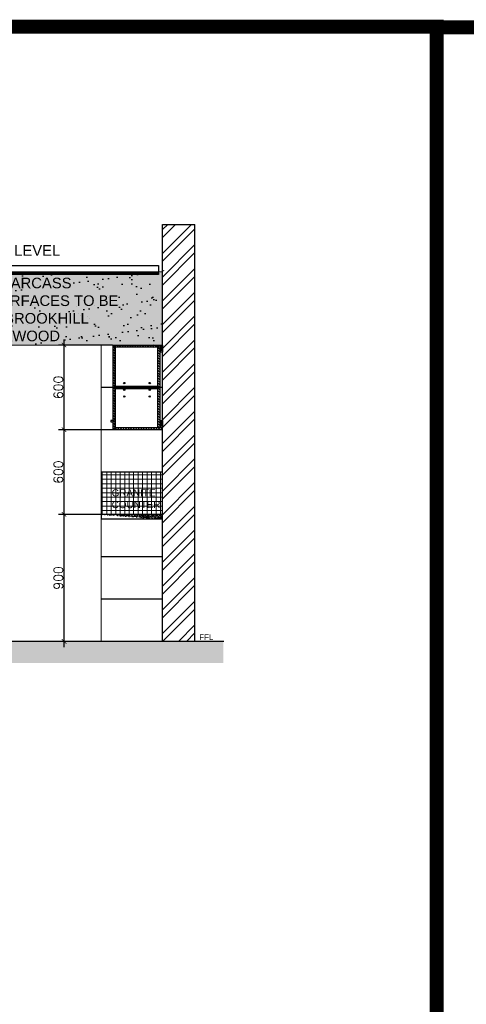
# Model space of a CAD drawing. Header units: millimetres. Extents: x -115474967 to 444143, y -74377 to 241828222.
# Tile 229 of 256: x -55526 to -52365, y 247165 to 254141. Entities that reach past the tile are written whole.
import ezdxf

# ---------------------------------------------------------------- set-up
doc = ezdxf.new("R2010")
doc.units = ezdxf.units.MM
doc.header["$MEASUREMENT"] = 0
doc.linetypes.add('HIDDEN2', pattern=[0.1875, 0.125, -0.0625])
for name, color, linetype in [('0-ELEV.1', 9, 'Continuous'), ('0-HACH', 9, 'Continuous'), ('00-6 H-Brickwork', 9, 'Continuous'), ('CEIL-PLAN', 7, 'Continuous'), ('CEIL-SECT', 2, 'Continuous'), ('CPBDSECT', 7, 'Continuous'), ('DIMS-20', 9, 'Continuous'), ('DIMS-50', 9, 'Continuous'), ('JOIN-SEC.18', 9, 'Continuous'), ('JOIN-SEC.25', 4, 'Continuous'), ('JOIN-SEC.35', 2, 'Continuous'), ('JOIN-SEC.5', 1, 'Continuous'), ('STRU-CONC', 3, 'Continuous'), ('TEXT-20', 2, 'Continuous'), ('TEXT-50', 2, 'Continuous'), ('TILES', 8, 'Continuous'), ('WALL', 1, 'Continuous')]:
    doc.layers.add(name, color=color, linetype=linetype)
doc.layers.add('0_cons_01', color=40, linetype='Continuous', lineweight=0, plot=False)
doc.layers.add('G-____-____-TEXT', color=231, linetype='Continuous', lineweight=5)
doc.layers.add('HATCH', color=9, linetype='Continuous', lineweight=13)
doc.layers.add('New_B  _  FLOORS  _  Slabs.exist_Pen_No__101', color=7, linetype='Continuous', lineweight=13, true_color=0x747474)
doc.styles.add('Arial_2', font='arial.ttf', dxfattribs={"height": 150})
doc.styles.add('DIMS', font='simplex.shx')
doc.styles.add('TEXT-20', font='arial.ttf', dxfattribs={"height": 40})
doc.styles.add('TEXT-50', font='arial.ttf', dxfattribs={"height": 100})
doc.dimstyles.new('DIM-20', dxfattribs={"dimscale": 4, "dimtxt": 10, "dimasz": 8, "dimexe": 10, "dimexo": 5, "dimgap": 4, "dimtad": 1, "dimdec": 0, "dimrnd": 5, "dimdsep": 46, "dimtxsty": 'DIMS', "dimblk": 'ARCHTICK', "dimcen": 25, "dimdle": 10, "dimclrd": 9, "dimclre": 9, "dimclrt": 4, "dimadec": 0, "dimazin": 0, "dimtfac": 1, "dimtdec": 0, "dimtmove": 2, "dimatfit": 2, "dimfxl": 1, "dimtolj": 1, "dimtzin": 0, "dimarcsym": 0})

# ---------------------------------------------------------------- blocks, each defined once
blk = doc.blocks.new('_ArchTick')
at = {"color": 0, "linetype": 'ByBlock', "const_width": 0.15}
blk.add_lwpolyline([(-0.5, -0.5), (0.5, 0.5)], dxfattribs=at)
blk = doc.blocks.new('*D398')
at = {"layer": 'Defpoints', "color": 0, "transparency": 16777216}
for p in [(-55212.6, 250635.9), (-54622.6, 250635.9), (-54622.6, 249735.9)]:
    blk.add_point(p, dxfattribs=at)
at = {"layer": 'DIMS-20', "color": 9, "lineweight": -2, "transparency": 16777216}
for p, q in [((-54642.6, 250635.9), (-55252.6, 250635.9)), ((-55212.6, 249695.9), (-55212.6, 250675.9)), ((-54642.6, 249735.9), (-55252.6, 249735.9))]:
    blk.add_line(p, q, dxfattribs=at)
at = {"layer": 'DIMS-20', "color": 9, "lineweight": -2, "transparency": 16777216, "xscale": 32, "yscale": 32, "zscale": 32}
for p, rotation in [((-55212.6, 250635.9), 90), ((-55212.6, 249735.9), 270)]:
    blk.add_blockref('_ArchTick', p, dxfattribs=dict(at, rotation=rotation))
at = {"layer": 'DIMS-20', "color": 4, "transparency": 16777216, "insert": (-55252.6, 250185.9), "char_height": 64, "attachment_point": 5, "rotation": 90, "style": 'DIMS'}
blk.add_mtext('\\A1;900', dxfattribs=at)
blk = doc.blocks.new('*D399')
at = {"layer": 'Defpoints', "color": 0, "transparency": 16777216}
for p in [(-55212.6, 251235.9), (-54849.4, 251235.9), (-54622.6, 250635.9)]:
    blk.add_point(p, dxfattribs=at)
at = {"layer": 'DIMS-20', "color": 9, "lineweight": -2, "transparency": 16777216}
for p, q in [((-55212.6, 250595.9), (-55212.6, 251275.9)), ((-54869.4, 251235.9), (-55252.6, 251235.9)), ((-54642.6, 250635.9), (-55252.6, 250635.9))]:
    blk.add_line(p, q, dxfattribs=at)
at = {"layer": 'DIMS-20', "color": 9, "lineweight": -2, "transparency": 16777216, "xscale": 32, "yscale": 32, "zscale": 32}
for p, rotation in [((-55212.6, 251235.9), 90), ((-55212.6, 250635.9), 270)]:
    blk.add_blockref('_ArchTick', p, dxfattribs=dict(at, rotation=rotation))
at = {"layer": 'DIMS-20', "color": 4, "transparency": 16777216, "insert": (-55252.6, 250935.9), "char_height": 64, "attachment_point": 5, "rotation": 90, "style": 'DIMS'}
blk.add_mtext('\\A1;600', dxfattribs=at)
blk = doc.blocks.new('B_shadowline')
blk.add_line((-29.6, 0), (-29.6, 12.5))
at = {"color": 9, "linetype": 'HIDDEN2', "ltscale": 0.001}
blk.add_line((-5.9, 28.3), (12, 28.3), dxfattribs=at)
at = {"const_width": 0.836}
blk.add_lwpolyline([(-48.8, -0.9), (-48.8, -1.4, 0.414214), (-47.2, -3), (-29.4, -3, 0.414214), (-27.9, -1.4), (-27.9, 16.3, -0.414214), (-26.3, 17.9), (-3.3, 17.9, 0.414214), (-1.8, 19.5), (-1.8, 37.2, 0.414214), (-3.3, 38.8), (-3.8, 38.8)], format="xyb", dxfattribs=at)
blk = doc.blocks.new('*D453')
at = {"layer": 'Defpoints', "color": 0, "transparency": 16777216}
for p in [(-55212.6, 251835.9), (-54849.4, 251835.9), (-54849.4, 251235.9)]:
    blk.add_point(p, dxfattribs=at)
at = {"layer": 'DIMS-20', "color": 9, "lineweight": -2, "transparency": 16777216}
for p, q in [((-54869.4, 251835.9), (-55252.6, 251835.9)), ((-55212.6, 251195.9), (-55212.6, 251875.9)), ((-54869.4, 251235.9), (-55252.6, 251235.9))]:
    blk.add_line(p, q, dxfattribs=at)
at = {"layer": 'DIMS-20', "color": 9, "lineweight": -2, "transparency": 16777216, "xscale": 32, "yscale": 32, "zscale": 32}
for p, rotation in [((-55212.6, 251835.9), 90), ((-55212.6, 251235.9), 270)]:
    blk.add_blockref('_ArchTick', p, dxfattribs=dict(at, rotation=rotation))
at = {"layer": 'DIMS-20', "color": 4, "transparency": 16777216, "insert": (-55252.6, 251535.9), "char_height": 64, "attachment_point": 5, "rotation": 90, "style": 'DIMS'}
blk.add_mtext('\\A1;600', dxfattribs=at)

msp = doc.modelspace()

# ---------------------------------------------------------------- hatches: boundary and pattern name
at = {"layer": '0-HACH'}
h = msp.add_hatch(dxfattribs=at)
h.set_pattern_fill('AR-CONC', color=8, scale=0.8, style=0)
h.set_pattern_definition([(130, (68417.24, 245667.38), (-145.74774, -12.75127), [15.24, -167.64]), (185, (68417.24, 245667.38), (28.19426, 152.84531), [12.192, -134.112]), (79.549, (68405.1, 245666.31), (-117.554, 140.09335), [12.952, -142.472]), (133.8158, (68417.24, 245708.02), (-216.86323, -33.63386), [22.86, -251.46]), (83.3644, (68399.17, 245705.21), (-189.9234, 197.94044), [19.428, -213.708]), (188.816, (68417.24, 245708.02), (-189.9237, 197.9401), [18.288, -201.168]), (159, (68396.92, 245697.86), (-121.2919, -81.81241), [15.24, -167.64]), (214, (68396.92, 245697.86), (-49.44162, 147.35037), [12.192, -134.112]), (108.5486, (68386.81, 245691.04), (-170.7332, 65.53829), [12.952, -142.472]), (142.5, (68417.24, 245667.377), (-2.470883, 67.644031), [0, -132.4864, 0, -136.144, 0, -134.62]), (172.5, (68417.24, 245667.38), (-53.45573, 80.14446), [0, -77.6224, 0, -129.4384, 0, -51.308]), (212.5, (68462.556, 245667.377), (-108.472476, -4.582995), [0, -50.8, 0, -158.496, 0, -210.312]), (222.5, (68482.88, 245667.38), (-118.503345, 20.34119), [0, -66.04, 0, -105.2576, 0, -149.352])])
h.paths.add_polyline_path([(-54085.06137, 249733.45007), (-54085.06137, 249583.45006), (-58992.13415, 249585.88977), (-58992.13415, 249735.88978)])
at = {"layer": '00-6 H-Brickwork'}
h = msp.add_hatch(dxfattribs=at)
h.set_pattern_fill('ANSI32', color=256, scale=12.5, angle=360, style=0)
h.set_pattern_definition([(45, (-271524.09, 512833.55), (-84.1899, 84.1899), []), (45, (-271467.96, 512833.55), (-84.1899, 84.1899), [])])
h.paths.add_polyline_path([(-54515.37355, 252690.79937), (-54285.37355, 252690.79937), (-54285.37355, 249735.88978), (-54515.37355, 249735.88978)])
at = {"layer": 'DIMS-50'}
h = msp.add_hatch(dxfattribs=at)
h.set_pattern_fill('AR-SAND', color=256, scale=0.25)
h.set_pattern_definition([(37.5, (-261292.353, 523131.317), (-0.40000782, 12.23533093), [0, -9.652, 0, -10.795, 0, -10.31875]), (7.5, (-261292.353, 523131.317), (11.2380821, 17.9206275), [0, -5.207, 0, -8.6995, 0, -3.33375]), (327.5, (-261300.164, 523131.317), (19.77480926, 0.03592962), [0, -3.175, 0, -11.43, 0, -14.9225]), (317.5, (-261300.164, 523131.317), (19.0889113, 5.5732331), [0, -1.5875, 0, -7.493, 0, -8.5725])])
edge = h.paths.add_edge_path(flags=17)
edge.add_line((-54950.43378, 250635.89061), (-54950.43378, 250603.89068))
edge.add_line((-54950.43378, 250603.89068), (-54515.37355, 250603.89057))
h.paths.add_polyline_path([(-54515.37355, 250635.89057), (-54950.43378, 250635.89064), (-54950.43378, 250603.89064), (-54515.37355, 250603.89057)])
at = {"layer": 'HATCH', "ltscale": 2}
h = msp.add_hatch(dxfattribs=at)
h.set_pattern_fill('ANSI31', color=8, scale=4, angle=90, style=0)
h.set_pattern_definition([(135, (-206281.322, 146332.552), (-8.9802561, -8.9802561), [])])
h.paths.add_polyline_path([(-54849.37473, 251835.88977), (-54581.3736, 251835.88977), (-54581.3736, 251819.88977), (-54849.37473, 251819.88977)])
h.paths.add_polyline_path([(-54849.37419, 251543.88977), (-54547.37298, 251543.88974), (-54547.37295, 251527.88974), (-54849.37419, 251527.88977)])
h.paths.add_polyline_path([(-54865.37419, 251819.88977), (-54849.37419, 251819.88977), (-54849.37414, 251243.88977), (-54865.37414, 251243.88977)])
h = msp.add_hatch(dxfattribs=at)
h.set_pattern_fill('ANSI31', color=8, scale=4, angle=90, style=0)
h.set_pattern_definition([(135, (-182203.177, 243711.436), (-8.9802561, -8.9802561), [])])
h.paths.add_polyline_path([(-54531.37352, 251251.88979), (-54547.37359, 251251.88979), (-54547.37359, 251819.78623), (-54531.37352, 251819.78623)])
h = msp.add_hatch(dxfattribs=at)
h.set_pattern_fill('ANSI31', color=8, scale=4, style=0)
h.set_pattern_definition([(135, (65862.24, 243867.042), (8.9802561, 8.9802561), [])])
h.paths.add_polyline_path([(-54849.37473, 251235.88979), (-54849.37473, 251251.88979), (-54515.37313, 251251.88979), (-54515.37313, 251235.88979)])
at = {"layer": 'JOIN-SEC.18', "ltscale": 2}
h = msp.add_hatch(dxfattribs=at)
h.set_pattern_fill('AR-SAND', color=251, scale=3, style=0)
h.set_pattern_definition([(37.5, (-284448.94, 511318.8), (-4.800094, 146.82397), [0, -115.824, 0, -129.54, 0, -123.825]), (7.5, (-284448.94, 511318.8), (134.85698, 215.04753), [0, -62.484, 0, -104.394, 0, -40.005]), (327.5, (-284542.66, 511318.8), (237.29771, 0.431155), [0, -38.1, 0, -137.16, 0, -179.07]), (317.5, (-284542.66, 511318.8), (229.06694, 66.8788), [0, -19.05, 0, -89.916, 0, -102.87])])
h.paths.add_polyline_path([(-58600.37355, 252335.88978), (-54515.37355, 252335.88978), (-54515.37355, 251835.88977), (-58600.37355, 251835.88977)])
at = {"layer": 'New_B  _  FLOORS  _  Slabs.exist_Pen_No__101', "linetype": 'Continuous', "lineweight": 0, "true_color": 0xb2c7b3, "transparency": 33554559}
h = msp.add_hatch(color=9, dxfattribs=at)
h.dxf.hatch_style = 1
h.paths.add_polyline_path([(-58600.37355, 251835.88977), (-54516.94077, 251835.88977), (-54516.94077, 252353.78564), (-58600.37355, 252353.78564)])
at = {"layer": 'New_B  _  FLOORS  _  Slabs.exist_Pen_No__101', "linetype": 'Continuous', "lineweight": 0, "true_color": 0xcb2c30}
h = msp.add_hatch(dxfattribs=at)
h.set_pattern_fill('ANSI37', color=242, scale=10, angle=45)
h.set_pattern_definition([(90, (-222232.57, 146332.552), (-31.75, 0), []), (180, (-222232.57, 146332.552), (-4e-15, -31.75), [])])
h.paths.add_polyline_path([(-54950.43378, 250635.89064), (-54515.37355, 250635.89064), (-54515.37355, 250935.88979), (-54950.43378, 250935.88979)])
h.paths.add_polyline_path([(-58000.37388, 250935.88606), (-57050.43473, 250935.88606), (-57050.43473, 250635.88978), (-58000.37388, 250635.88978)])

# ---------------------------------------------------------------- linework, layer by layer
at = {"layer": '0-ELEV.1'}
msp.add_lwpolyline([(-54865.37462, 251302.4767), (-54881.16525, 251302.4767), (-54881.16525, 251291.8804), (-54865.37462, 251291.8804)], close=True, dxfattribs=at)
at = {"layer": '0_cons_01', "const_width": 100}
for points in [[(-84695.2039, 254090.94107), (-52573.99192, 254090.94107), (-52573.99192, 243166.19105), (-84695.2039, 243166.19105)], [(-52573.99192, 243166.19105), (-25602.12905, 243166.19105), (-25602.12905, 254086.48825), (-52573.99192, 254086.48825)]]:
    msp.add_lwpolyline(points, close=True, dxfattribs=at)
at = {"layer": '0_cons_01', "ltscale": 0.005}
for points in [[(-58600.37355, 251835.88977), (-54516.94077, 251835.88977), (-54516.94077, 252353.78564), (-58600.37355, 252353.78564)], [(-55212.56974, 251835.88977), (-54866.44691, 251835.88977), (-54866.44709, 251235.88989), (-54515.37355, 251235.88979), (-54515.37346, 250935.88979), (-54950.43378, 250935.88995), (-54950.43378, 250603.89064), (-54515.37355, 250603.89057), (-54515.37355, 249735.88978), (-55212.56974, 249735.88978)], [(-54950.43378, 250635.89064), (-54515.37355, 250635.89064), (-54515.37355, 250935.88979), (-54950.43378, 250935.88979)]]:
    msp.add_lwpolyline(points, close=True, dxfattribs=at)
at = {"layer": 'CEIL-PLAN'}
for p, q in [((-58571.78774, 252398.38978), (-54543.18072, 252398.38978)), ((-54543.18072, 252398.38978), (-54543.18072, 252351.38978)), ((-54543.18072, 252351.38978), (-58571.78774, 252351.38978))]:
    msp.add_line(p, q, dxfattribs=at)
at = {"layer": 'CEIL-SECT'}
msp.add_lwpolyline([(-58571.78774, 252348.38978), (-54543.18072, 252348.38978), (-54543.18072, 252335.88978), (-58571.78774, 252335.88978)], dxfattribs=at)
at = {"layer": 'CPBDSECT', "color": 9}
for centre in [(-54786.37307, 251566.44242, 0.77557), (-54605.20454, 251566.44242, 0.77557), (-54786.37318, 251518.92609, 0.77557), (-54786.37307, 251471.40976, 0.77557), (-54605.20454, 251471.40976, 0.77557), (-54605.20443, 251518.92609, 0.77557)]:
    msp.add_circle(centre, 4.9997, dxfattribs=at)
at = {"layer": 'JOIN-SEC.18'}
for p, q in [((-54531.3736, 251819.78623), (-54581.3736, 251835.78623)), ((-54581.3736, 251819.78623), (-54531.3736, 251835.78623)), ((-54531.37355, 251835.78623), (-54515.37344, 251785.78627)), ((-54531.37344, 251785.78623), (-54515.37355, 251835.78616)), ((-54531.37355, 251301.88977), (-54515.37344, 251251.88981)), ((-54531.37344, 251251.88977), (-54515.37355, 251301.8897))]:
    msp.add_line(p, q, dxfattribs=at)
at = {"layer": 'JOIN-SEC.25', "linetype": 'Continuous', "lineweight": 0}
msp.add_line((-54515.37355, 251835.88977), (-58600.37355, 251835.88977), dxfattribs=at)
msp.add_lwpolyline([(-55850.43378, 249735.88978), (-54950.43378, 249735.88978), (-54950.43378, 251835.88977), (-55850.43378, 251835.88977)], close=True, dxfattribs=at)
at = {"layer": 'JOIN-SEC.35'}
for p, q in [((-54849.37419, 251251.88977), (-54849.37419, 251819.88977)), ((-54573.3736, 251819.78623), (-54573.3736, 251819.78651)), ((-54557.3736, 251819.78623), (-54557.3736, 251819.78651)), ((-54547.37233, 251251.88979), (-54547.3736, 251819.78651)), ((-54531.37301, 251251.88979), (-54531.37301, 251819.88977)), ((-54849.37419, 251543.88977), (-54547.37295, 251543.88974)), ((-54849.37419, 251527.88977), (-54547.37295, 251527.88974)), ((-54849.37473, 251251.88979), (-54515.37313, 251251.88979)), ((-54849.37473, 251235.88979), (-54849.37473, 251251.88979)), ((-54515.37313, 251235.88979), (-54849.37473, 251235.88979))]:
    msp.add_line(p, q, dxfattribs=at)
for points in [[(-54865.37355, 251827.88977), (-54849.37473, 251827.88977), (-54849.37473, 251243.88977), (-54865.37355, 251243.88977)], [(-54581.3736, 251819.88977), (-54849.37473, 251819.88977), (-54849.37473, 251835.88977), (-54581.3736, 251835.88977)], [(-54531.3736, 251835.78623), (-54531.3736, 251819.78623), (-54581.3736, 251819.78623), (-54581.3736, 251835.78623)], [(-54515.37344, 251785.78627), (-54531.37344, 251785.78623), (-54531.37355, 251835.78623), (-54515.37355, 251835.78627)], [(-54515.37344, 251251.88981), (-54531.37344, 251251.88977), (-54531.37355, 251301.88977), (-54515.37355, 251301.88981)]]:
    msp.add_lwpolyline(points, close=True, dxfattribs=at)
at = {"layer": 'JOIN-SEC.5', "ltscale": 0.5}
msp.add_lwpolyline([(-54515.37355, 250635.89057), (-54950.43378, 250635.89064), (-54950.43378, 250603.89064), (-54515.37355, 250603.89057)], dxfattribs=at)
at = {"layer": 'STRU-CONC'}
msp.add_line((-54080.5453, 249735.88978), (-58982.35391, 249735.88978), dxfattribs=at)
at = {"layer": 'TILES'}
for points in [[(-54515.37327, 251535.88979), (-54950.43378, 251535.88992)], [(-54515.37337, 251235.88979), (-54950.43378, 251235.88992)], [(-54515.37346, 250935.88979), (-54950.43378, 250935.88995)], [(-54515.37355, 250635.88979), (-54950.43378, 250635.88979)], [(-54515.37355, 250335.88979), (-54950.43378, 250335.88979)], [(-54515.37355, 250035.88979), (-54950.43378, 250035.88979)]]:
    msp.add_lwpolyline(points, dxfattribs=at)
at = {"layer": 'WALL'}
for p, q in [((-54515.37355, 249735.88978), (-54515.37355, 252690.79937)), ((-54515.37355, 252690.79937), (-54285.37355, 252690.79937)), ((-54285.37355, 249735.88978), (-54285.37355, 252690.79937))]:
    msp.add_line(p, q, dxfattribs=at)
at = {"layer": 'WALL', "color": 251, "ltscale": 2}
for p, q in [((-54535.68656, 251835.78605), (-54535.68656, 251835.78597)), ((-54531.68652, 251835.78606), (-54531.68652, 251835.786)), ((-54535.68656, 251301.88959), (-54535.68656, 251301.88951)), ((-54531.68652, 251301.8896), (-54531.68652, 251301.88954))]:
    msp.add_line(p, q, dxfattribs=at)

# ---------------------------------------------------------------- block references
at = {"layer": 'CEIL-SECT', "ltscale": 0.25}
msp.add_blockref('B_shadowline', (-54513.614, 252335.88978), dxfattribs=at)

# ---------------------------------------------------------------- texts
at = {"layer": 'G-____-____-TEXT', "color": 7, "insert": (-54875.34769, 250813.8726), "char_height": 50, "width": 1423.8028353, "attachment_point": 1, "style": 'Arial_2'}
msp.add_mtext('GRANITE \\PCOUNTER', dxfattribs=at)
at = {"layer": 'TEXT-20', "color": 7, "linetype": 'Continuous', "char_height": 75, "style": 'TEXT-20'}
for s, insert, width, attachment_point in [('SUSPENDED CEILING LEVEL', (-55239.48803, 252543.81514, 0), 1897.2092063, 3), ('CUPBOARD CARCASS INTERNAL SURFACES TO BE FINISHED IN BROOKHILL FUSION MELAWOOD', (-56288.51756, 252312.98225), 1556.2397705, 1)]:
    msp.add_mtext(s, dxfattribs=dict(at, insert=insert, width=width, attachment_point=attachment_point))
at = {"layer": 'TEXT-50', "color": 7, "linetype": 'Continuous', "insert": (-54254.93207, 249745.75161), "char_height": 40, "width": 104.2740097, "attachment_point": 7, "style": 'TEXT-50'}
msp.add_mtext('{\\fArial|b0|i0|c0|p34;FFL}', dxfattribs=at)

# ---------------------------------------------------------------- dimensions: what is measured, and where the dimension line sits
at = {"layer": 'DIMS-20'}
for base, p1, p2, picture, middle in [((-55212.56974, 251835.88977), (-54849.37473, 251235.88979), (-54849.37473, 251835.88977), '*D453', (-55252.56974, 251535.88978)), ((-55212.56974, 251235.88979), (-54622.56958, 250635.89059), (-54849.37473, 251235.88979), '*D399', (-55252.56974, 250935.89019)), ((-55212.56974, 250635.89059), (-54622.56974, 249735.88978), (-54622.56958, 250635.89059), '*D398', (-55252.56974, 250185.89019))]:
    dim = msp.add_linear_dim(base=base, p1=p1, p2=p2, angle=90, dimstyle='DIM-20', override={"dimtxt": 16, "dimgap": 2}, dxfattribs=at)
    dim.commit()
    dim.dimension.update_dxf_attribs({"geometry": picture, "text_midpoint": middle})

doc.saveas('drawing.dxf')
